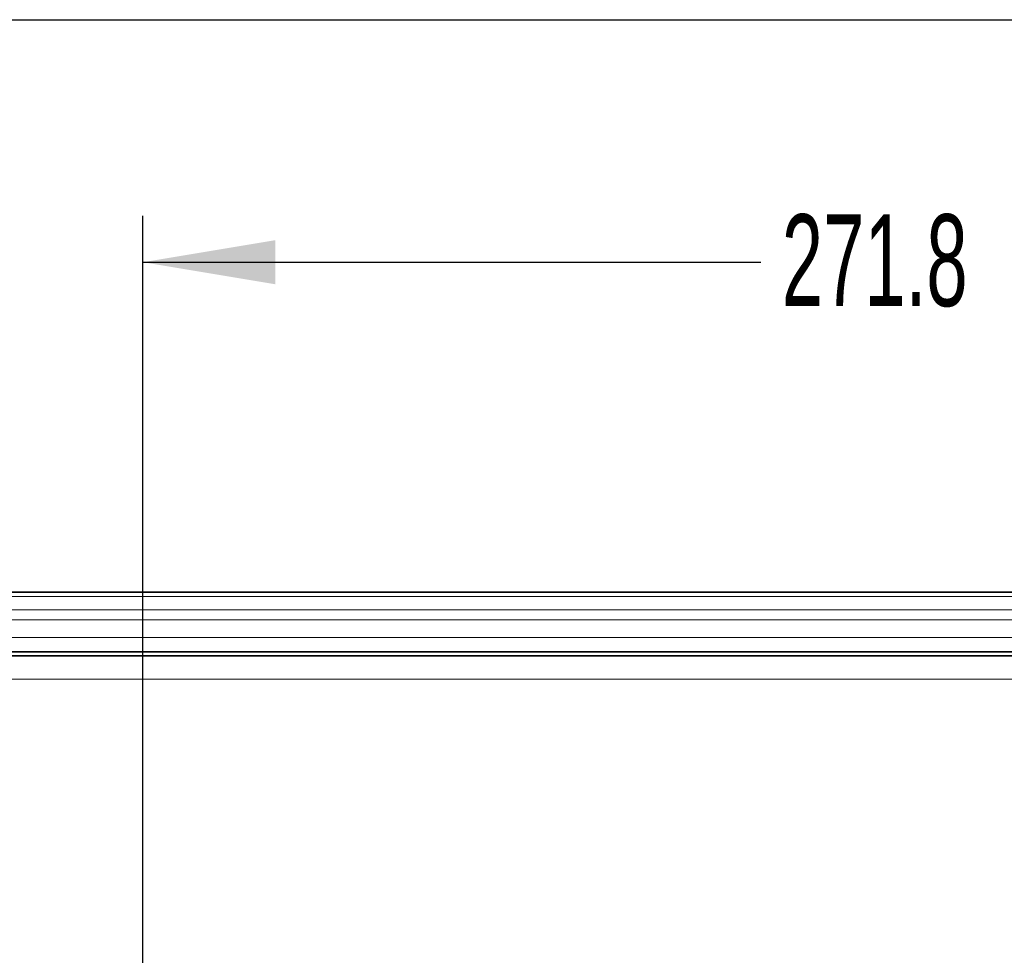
# Model space of a CAD drawing. Header units: millimetres. Extents: x 0 to 1118, y 0 to 864.
# Tile 45 of 86: x 571 to 605, y 215 to 248. Entities that reach past the tile are written whole.
import ezdxf

# ---------------------------------------------------------------- set-up
doc = ezdxf.new("R2010")
doc.units = ezdxf.units.MM
doc.layers.add('ALPHAREV', color=7, linetype='Continuous', lineweight=25)
doc.styles.add('SLDTEXTSTYLE0', font='TXT', dxfattribs={"width": 0.605})
doc.dimstyles.new('SLDDIMSTYLE2', dxfattribs={"dimtxt": 3.175, "dimasz": 4.572, "dimexe": 0, "dimexo": 0.0625, "dimgap": 0.79375, "dimtad": 0, "dimtih": 1, "dimtoh": 1, "dimdec": 1, "dimlfac": 4, "dimrnd": 1e-09, "dimzin": 12, "dimdsep": 46, "dimtxsty": 'SLDTEXTSTYLE0', "dimsah": 1, "dimcen": 0.09, "dimadec": 0, "dimazin": 3, "dimtfac": 1, "dimtofl": 0, "dimtmove": 0, "dimatfit": 3, "dimfxl": 1, "dimfrac": 2, "dimtolj": 1, "dimtzin": 12, "dimarcsym": 0})

# ---------------------------------------------------------------- blocks, each defined once
blk = doc.blocks.new('_D_9')
at = {"layer": 'ALPHAREV'}
for p, q in [((610.209, 241.668), (609.117, 241.668)), ((609.117, 241.668), (609.117, 236.795)), ((618.697, 241.668), (619.789, 241.668)), ((619.789, 241.668), (619.789, 236.795)), ((575.021, 210.768), (575.021, 240.831)), ((642.971, 210.768), (642.971, 240.831)), ((575.021, 239.231), (596.385, 239.231)), ((642.971, 239.231), (621.607, 239.231)), ((609.117, 236.795), (610.209, 236.795)), ((619.789, 236.795), (618.697, 236.795))]:
    blk.add_line(p, q, dxfattribs=at)
for points in [[(575.021, 239.231), (579.593, 238.469), (579.593, 239.993)], [(642.971, 239.231), (638.399, 239.993), (638.399, 238.469)]]:
    blk.add_solid(points, dxfattribs=at)
at = {"layer": 'ALPHAREV', "char_height": 3.175, "attachment_point": 1, "style": 'SLDTEXTSTYLE0'}
for s, insert in [('271.8', (597.112, 240.888)), ('10.7', (610.209, 240.888))]:
    blk.add_mtext(s, dxfattribs=dict(at, insert=insert))
blk = doc.blocks.new('_D_11')
at = {"layer": 'ALPHAREV'}
for p, q in [((555.691, 241.668), (554.6, 241.668)), ((554.6, 241.668), (554.6, 236.795)), ((561.754, 241.668), (562.846, 241.668)), ((562.846, 241.668), (562.846, 236.795)), ((564.664, 239.231), (567.839, 239.231)), ((567.839, 239.231), (567.839, 186.093)), ((554.6, 236.795), (555.691, 236.795)), ((562.846, 236.795), (561.754, 236.795)), ((572.896, 186.093), (566.239, 186.093)), ((567.839, 132.068), (567.839, 186.093)), ((672.503, 132.068), (566.239, 132.068))]:
    blk.add_line(p, q, dxfattribs=at)
for points in [[(567.839, 186.093), (567.077, 181.521), (568.601, 181.521)], [(567.839, 132.068), (568.601, 136.64), (567.077, 136.64)]]:
    blk.add_solid(points, dxfattribs=at)
at = {"layer": 'ALPHAREV', "char_height": 3.175, "attachment_point": 1, "style": 'SLDTEXTSTYLE0'}
for s, insert in [('216.1', (542.594, 240.888)), ('8.5', (555.691, 240.888))]:
    blk.add_mtext(s, dxfattribs=dict(at, insert=insert))

msp = doc.modelspace()

# ---------------------------------------------------------------- linework, layer by layer
at = {"color": 7, "linetype": 'Continuous', "lineweight": 35}
for p, q in [((671.827833, 227.817972), (487.902833, 227.817972)), ((671.827833, 225.755472), (487.902833, 225.755472)), ((672.191451, 225.617972), (487.539215, 225.617972))]:
    msp.add_line(p, q, dxfattribs=at)
at = {"color": 7, "linetype": 'Continuous', "lineweight": 18}
for p, q in [((671.827833, 227.671525), (487.902833, 227.671525)), ((671.827833, 227.214418), (487.902833, 227.214418)), ((671.827833, 226.860865), (487.902833, 226.860865)), ((671.827833, 226.255472), (487.902833, 226.255472)), ((671.827833, 225.630472), (487.902833, 225.630472)), ((672.191451, 224.817972), (487.539215, 224.817972))]:
    msp.add_line(p, q, dxfattribs=at)
at = {"layer": 'ALPHAREV'}
msp.add_line((458.146936, 247.617972), (683.683701, 247.617972), dxfattribs=at)

# ---------------------------------------------------------------- dimensions: what is measured, and where the dimension line sits
dim = msp.add_linear_dim(base=(567.839254, 186.092972), p1=(674.102833, 132.067972), p2=(574.495931, 186.092972), angle=90, dimstyle='SLDDIMSTYLE2', dxfattribs=at)
dim.commit()
dim.dimension.update_dxf_attribs({"geometry": '_D_11', "text_midpoint": (567.839254, 239.231175), "dimtype": 160})
dim = msp.add_linear_dim(base=(642.970931, 239.231175), p1=(575.020931, 209.167972), p2=(642.970931, 209.167972), dimstyle='SLDDIMSTYLE2', dxfattribs=at)
dim.commit()
dim.dimension.update_dxf_attribs({"geometry": '_D_9', "text_midpoint": (608.995931, 239.231175), "dimtype": 160})

doc.saveas('drawing.dxf')
